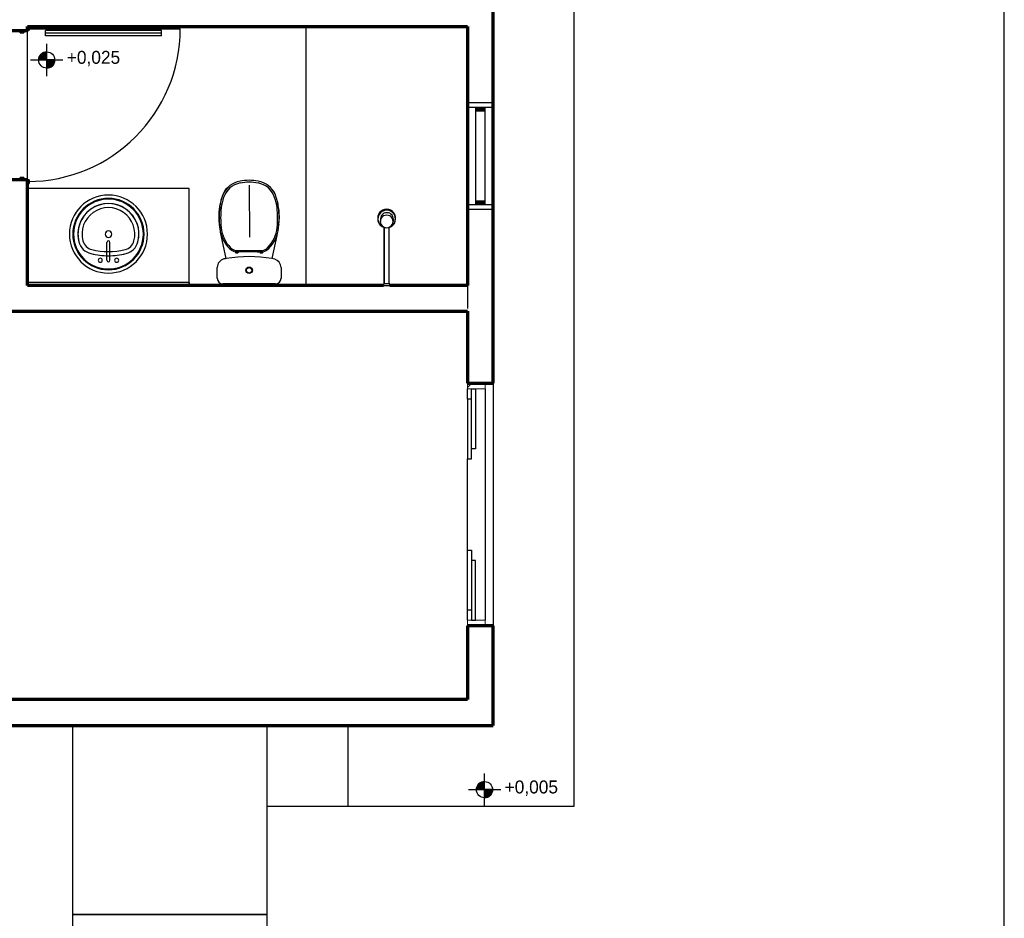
# Model space of a CAD drawing. Header units: millimetres. Extents: x -20654 to 2526, y -8238 to 977.
# Tile 206 of 219: x -10247.72 to -10241.63, y -4110.91 to -4105.35. Entities that reach past the tile are written whole.
import ezdxf

# ---------------------------------------------------------------- set-up
doc = ezdxf.new("R2010")
doc.units = ezdxf.units.MM
for name, color, linetype in [('01 CONTORNO_dwg', 252, 'Continuous'), ('A-FLOR', 252, 'Continuous'), ('G-IMPT', 8, 'Continuous'), ('HACHURA 09', 9, 'Continuous'), ('TEXTO', 251, 'Continuous')]:
    doc.layers.add(name, color=color, linetype=linetype)
doc.styles.add('Century Gothic_2', font='GOTHIC.TTF', dxfattribs={"height": 80})

msp = doc.modelspace()

# ---------------------------------------------------------------- hatches: boundary and pattern name
at = {"layer": '01 CONTORNO_dwg'}
h = msp.add_hatch(color=256, dxfattribs=at)
h.paths.add_polyline_path([(-10245.5096, -4106.583), (-10245.5093, -4106.5796), (-10245.5096, -4106.5778)], flags=0)
h.paths.add_polyline_path([(-10245.5068, -4106.5616), (-10245.5005, -4106.5487), (-10245.4929, -4106.5393), (-10245.4809, -4106.5307), (-10245.4676, -4106.5256), (-10245.47, -4106.5259), (-10245.4822, -4106.531), (-10245.4935, -4106.5395), (-10245.5023, -4106.5507), (-10245.5067, -4106.5614)], flags=0)
msp.add_hatch(color=256, dxfattribs=at).paths.add_polyline_path([(-10245.4024, -4106.5616), (-10245.4077, -4106.5498), (-10245.4168, -4106.5387), (-10245.4276, -4106.5307), (-10245.4418, -4106.5253), (-10245.4404, -4106.5259), (-10245.4271, -4106.5313), (-10245.4157, -4106.54), (-10245.407, -4106.5514), (-10245.405, -4106.5559)], flags=0)
h = msp.add_hatch(color=256, dxfattribs=at)
h.paths.add_polyline_path([(-10245.4276, -4106.6301), (-10245.4271, -4106.6299), (-10245.4244, -4106.6277)], flags=0)
h.paths.add_polyline_path([(-10245.4178, -4106.6228), (-10245.4157, -4106.6213), (-10245.407, -4106.6101), (-10245.4013, -4106.5959), (-10245.3996, -4106.5828), (-10245.4002, -4106.5824), (-10245.4019, -4106.5938), (-10245.404, -4106.6023), (-10245.41, -4106.6137), (-10245.4171, -4106.6221)], flags=0)
h.paths.add_polyline_path([(-10245.4915, -4106.6228), (-10245.4995, -4106.6135), (-10245.5052, -4106.6023), (-10245.5082, -4106.5902), (-10245.5092, -4106.5801), (-10245.5096, -4106.5832), (-10245.5077, -4106.597), (-10245.5009, -4106.6118), (-10245.4935, -4106.6213)], flags=0)
at = {"layer": 'G-IMPT', "true_color": 0x939598}
for points in [[(-10244.8518, -4105.9141), (-10244.8461, -4105.9141), (-10244.8461, -4105.8941), (-10244.9031, -4105.8941), (-10244.9031, -4105.9141)], [(-10244.8461, -4106.4941), (-10244.8461, -4106.4741), (-10244.9031, -4106.4741), (-10244.9031, -4106.4941)]]:
    msp.add_hatch(color=252, dxfattribs=at).paths.add_polyline_path(points, flags=0)
at = {"layer": 'HACHURA 09'}
h = msp.add_hatch(color=256, dxfattribs=at)
h.paths.add_polyline_path([(-10247.6671, -4106.3645), (-10247.6671, -4106.3635), (-10247.6746, -4106.3635), (-10247.6746, -4106.3645)], flags=0)
h.paths.add_polyline_path([(-10247.6656, -4106.363), (-10247.6656, -4106.342), (-10247.6666, -4106.342), (-10247.6666, -4106.363)], flags=0)
h.paths.add_polyline_path([(-10247.6746, -4106.3415), (-10247.6671, -4106.3414), (-10247.6671, -4106.3405), (-10247.6981, -4106.3405), (-10247.6981, -4106.3414), (-10247.6746, -4106.3414)], flags=0)
h.paths.add_polyline_path([(-10247.7181, -4106.3414), (-10247.7116, -4106.3414), (-10247.7116, -4106.3404), (-10247.7181, -4106.3405)], flags=0)
h.paths.add_polyline_path([(-10247.6996, -4106.34), (-10247.6986, -4106.34), (-10247.6986, -4106.3269), (-10247.6996, -4106.3269)], flags=0)
h.paths.add_polyline_path([(-10247.7196, -4106.3399), (-10247.7186, -4106.3399), (-10247.7186, -4106.3269), (-10247.7196, -4106.3269)], flags=0)
h.paths.add_polyline_path([(-10247.7001, -4106.3264), (-10247.7001, -4106.3254), (-10247.7181, -4106.3254), (-10247.7181, -4106.3264)], flags=0)
h.paths.add_polyline_path([(-10247.7181, -4105.4331), (-10247.7001, -4105.4331), (-10247.7001, -4105.4321), (-10247.7181, -4105.4321)], flags=0)
h.paths.add_polyline_path([(-10247.7196, -4105.4316), (-10247.7186, -4105.4316), (-10247.7186, -4105.4186), (-10247.7196, -4105.4186)], flags=0)
h.paths.add_polyline_path([(-10247.6996, -4105.4316), (-10247.6986, -4105.4316), (-10247.6986, -4105.4186), (-10247.6996, -4105.4186)], flags=0)
h.paths.add_polyline_path([(-10247.7181, -4105.4181), (-10247.7116, -4105.4181), (-10247.7116, -4105.4171), (-10247.7181, -4105.4171), (-10247.7181, -4105.4181)], flags=0)
h.paths.add_polyline_path([(-10247.6981, -4105.4181), (-10247.6671, -4105.4181), (-10247.6671, -4105.4171), (-10247.6981, -4105.4171)], flags=0)
h.paths.add_polyline_path([(-10247.6656, -4105.4166), (-10247.6656, -4105.3956), (-10247.6666, -4105.3956), (-10247.6666, -4105.4166)], flags=0)
h.paths.add_polyline_path([(-10247.6671, -4105.3951), (-10247.6671, -4105.3941), (-10247.6746, -4105.3941), (-10247.6746, -4105.3951)], flags=0)
at = {"layer": 'TEXTO'}
h = msp.add_hatch(color=256, dxfattribs=at)
edge = h.paths.add_edge_path(flags=0)
edge.add_line((-10247.5563, -4105.6004), (-10247.6063, -4105.6004))
edge.add_arc((-10247.5563, -4105.6004), 0.05, 90, 180, ccw=False)
edge.add_line((-10247.5563, -4105.5504), (-10247.5563, -4105.6004))
h = msp.add_hatch(color=256, dxfattribs=at)
edge = h.paths.add_edge_path(flags=0)
edge.add_line((-10247.5563, -4105.6004), (-10247.5063, -4105.6004))
edge.add_arc((-10247.5563, -4105.6004), 0.05, 270, 360, ccw=False)
edge.add_line((-10247.5563, -4105.6504), (-10247.5563, -4105.6004))
h = msp.add_hatch(color=256, dxfattribs=at)
edge = h.paths.add_edge_path(flags=0)
edge.add_line((-10244.8489, -4110.1114), (-10244.8989, -4110.1114))
edge.add_arc((-10244.8489, -4110.1114), 0.05, 90, 180, ccw=False)
edge.add_line((-10244.8489, -4110.0614), (-10244.8489, -4110.1114))
h = msp.add_hatch(color=256, dxfattribs=at)
edge = h.paths.add_edge_path(flags=0)
edge.add_line((-10244.8489, -4110.1114), (-10244.7989, -4110.1114))
edge.add_arc((-10244.8489, -4110.1114), 0.05, 270, 360, ccw=False)
edge.add_line((-10244.8489, -4110.1614), (-10244.8489, -4110.1114))

# ---------------------------------------------------------------- linework, layer by layer
at = {"layer": '01 CONTORNO_dwg'}
for p, q in [((-10241.6346, -4116.3841), (-10241.6346, -4099.9611)), ((-10246.6746, -4106.3941), (-10247.6746, -4106.3941)), ((-10246.6746, -4106.3941), (-10247.6746, -4106.3941)), ((-10246.6746, -4106.9941), (-10246.6746, -4106.3941)), ((-10246.6746, -4106.975), (-10246.6746, -4106.3941)), ((-10246.3046, -4106.3749), (-10246.3016, -4106.6959)), ((-10245.5096, -4106.5778), (-10245.5096, -4106.583)), ((-10245.4926, -4106.5833), (-10245.4926, -4106.5986)), ((-10245.4126, -4106.5986), (-10245.4126, -4106.5833)), ((-10245.3996, -4106.583), (-10245.3996, -4106.5778)), ((-10246.4462, -4106.8281), (-10246.4814, -4106.6655)), ((-10245.4696, -4106.6354), (-10245.4696, -4106.9841)), ((-10245.4696, -4106.9841), (-10245.4696, -4106.6354)), ((-10245.4396, -4106.9841), (-10245.4396, -4106.6354)), ((-10245.4395, -4106.9841), (-10245.4395, -4106.6341)), ((-10247.1841, -4106.8385), (-10247.1841, -4106.7277)), ((-10247.1651, -4106.8385), (-10247.1651, -4106.7277)), ((-10246.1333, -4106.6858), (-10246.1642, -4106.8283)), ((-10246.3692, -4106.7871), (-10246.3913, -4106.7867)), ((-10246.223, -4106.7801), (-10246.3862, -4106.7801)), ((-10246.2401, -4106.7871), (-10246.3692, -4106.7871)), ((-10246.3651, -4106.7864), (-10246.3651, -4106.7801)), ((-10246.3551, -4106.7864), (-10246.3651, -4106.7864)), ((-10246.3551, -4106.7864), (-10246.3551, -4106.7801)), ((-10246.2541, -4106.7864), (-10246.2541, -4106.7801)), ((-10246.2541, -4106.7864), (-10246.2441, -4106.7864)), ((-10246.2441, -4106.7864), (-10246.2441, -4106.7801)), ((-10246.2401, -4106.7871), (-10246.2179, -4106.7867)), ((-10246.502, -4106.9493), (-10246.502, -4106.8829)), ((-10246.1074, -4106.8831), (-10246.1074, -4106.9493)), ((-10246.6746, -4106.975), (-10247.6746, -4106.975)), ((-10246.6746, -4106.975), (-10246.6746, -4106.9941)), ((-10246.1422, -4106.9841), (-10246.4672, -4106.9841)), ((-10245.4696, -4106.9841), (-10245.4746, -4106.9841)), ((-10245.4746, -4106.9841), (-10245.4746, -4106.9941)), ((-10245.4746, -4106.9841), (-10245.4746, -4106.9941)), ((-10245.4346, -4106.9841), (-10245.4746, -4106.9841)), ((-10245.4746, -4106.9941), (-10245.4546, -4106.9941)), ((-10245.4746, -4106.9941), (-10245.4346, -4106.9941)), ((-10245.4546, -4106.9941), (-10245.4346, -4106.9941)), ((-10245.4346, -4106.9841), (-10245.4396, -4106.9841)), ((-10245.4346, -4106.9941), (-10245.4346, -4106.9841)), ((-10245.4346, -4106.9841), (-10245.4346, -4106.9941)), ((-10244.9546, -4106.9841), (-10244.9546, -4107.1364)), ((-10244.7946, -4107.5991), (-10244.7946, -4109.0991))]:
    msp.add_line(p, q, dxfattribs=at)
at = {"layer": '01 CONTORNO_dwg', "lineweight": 70}
for p, q in [((-10244.7946, -4107.5991), (-10244.7946, -4104.7891)), ((-10247.8346, -4105.4171), (-10247.6746, -4105.4171)), ((-10247.6746, -4105.3941), (-10244.9546, -4105.3941)), ((-10247.6746, -4105.4171), (-10247.6746, -4105.3941)), ((-10244.9546, -4105.3941), (-10244.9546, -4106.9941)), ((-10247.6746, -4106.3414), (-10247.8346, -4106.3414)), ((-10247.6746, -4106.9941), (-10247.6746, -4106.3414)), ((-10245.4746, -4106.9941), (-10247.6746, -4106.9941)), ((-10244.9546, -4106.9941), (-10245.4346, -4106.9941)), ((-10247.9403, -4107.1541), (-10244.9546, -4107.1541)), ((-10244.9546, -4107.1541), (-10244.9546, -4107.5991)), ((-10244.9546, -4107.5991), (-10244.7946, -4107.5991)), ((-10244.7946, -4109.0991), (-10244.9546, -4109.0991)), ((-10244.9546, -4109.0991), (-10244.9546, -4109.5541)), ((-10244.7946, -4109.7141), (-10244.7946, -4109.0991)), ((-10244.9546, -4109.5541), (-10248.8746, -4109.5541)), ((-10248.8746, -4109.7141), (-10244.7946, -4109.7141))]:
    msp.add_line(p, q, dxfattribs=at)
at = {"layer": '01 CONTORNO_dwg'}
for radius in [0.02, 0.018, 0.017]:
    msp.add_circle((-10246.3046, -4106.9006), radius, dxfattribs=at)
for centre, radius, start, end in [((-10246.3369, -4106.487), 0.1398, 99.86665, 156.40237), ((-10246.3373, -4106.4898), 0.1309, 99.81465, 162.97574), ((-10246.3011, -4106.6939), 0.3498, 90.57324, 99.83539), ((-10246.3016, -4106.6959), 0.34, 90.50556, 99.81465), ((-10246.3081, -4106.6939), 0.3498, 80.16461, 89.42676), ((-10246.3076, -4106.6959), 0.34, 80.18535, 89.49444), ((-10246.272, -4106.4898), 0.1309, 17.02426, 80.18535), ((-10246.2723, -4106.487), 0.1398, 23.59763, 80.13335), ((-10246.1035, -4106.5706), 0.3893, 157.7439, 164.68965), ((-10246.3735, -4106.4669), 0.1004, 125.04504, 154.09407), ((-10246.2368, -4106.4669), 0.1004, 25.90593, 51.10181), ((-10246.5069, -4106.5706), 0.3893, 20.26699, 22.2561), ((-10247.1746, -4106.6766), 0.2413, 0, 180), ((-10247.1746, -4106.6766), 0.2413, 90, 270), ((-10247.1746, -4106.6766), 0.2206, 90, 270), ((-10247.1746, -4106.6766), 0.2159, 0, 180), ((-10247.1746, -4106.6766), 0.1887, 345.21155, 194.78845), ((-10247.1746, -4106.6766), 0.1887, 90, 194.78845), ((-10247.1746, -4106.6766), 0.2413, 270, 90), ((-10247.1746, -4106.6766), 0.2206, 270, 90), ((-10247.1746, -4106.6766), 0.1887, 345.21155, 90), ((-10246.1035, -4106.5706), 0.3893, 165.14655, 186.2561), ((-10246.211, -4106.542), 0.2772, 156.40237, 173.65735), ((-10246.2115, -4106.5439), 0.2674, 159.77354, 173.65707), ((-10246.3977, -4106.5439), 0.2674, 6.34293, 20.22646), ((-10246.3982, -4106.542), 0.2772, 6.34265, 23.59763), ((-10246.5069, -4106.5706), 0.3893, 10.80435, 13.50912), ((-10247.1746, -4106.6766), 0.1633, 345.21155, 194.78845), ((-10245.9058, -4106.5759), 0.5843, 173.65735, 186.1336), ((-10245.9066, -4106.5778), 0.5741, 173.65707, 185.90977), ((-10246.7026, -4106.5778), 0.5741, 354.09023, 6.34293), ((-10246.7034, -4106.5759), 0.5843, 353.8664, 6.34265), ((-10246.5069, -4106.5706), 0.3893, 353.7439, 7.62475), ((-10247.1746, -4106.6766), 0.0206, 0, 180), ((-10245.8561, -4106.5301), 0.6398, 187.44049, 189.64802), ((-10246.2762, -4106.6156), 0.2118, 186.16504, 225.15625), ((-10245.8561, -4106.5301), 0.6398, 189.90186, 192.2113), ((-10246.2767, -4106.6175), 0.202, 185.51077, 225.15632), ((-10246.3326, -4106.6175), 0.202, 314.84368, 354.48923), ((-10246.3331, -4106.6156), 0.2118, 314.84375, 353.83496), ((-10246.7543, -4106.5301), 0.6398, 351.36322, 352.55951), ((-10247.1746, -4106.6766), 0.2413, 180, 0), ((-10247.1746, -4106.6766), 0.2159, 180, 0), ((-10247.2588, -4106.6988), 0.1016, 194.78845, 256.10355), ((-10247.2588, -4106.6988), 0.1016, 194.78845, 256.10355), ((-10247.2588, -4106.6988), 0.0762, 194.78845, 256.10355), ((-10247.1746, -4106.6766), 0.0206, 180, 0), ((-10247.1746, -4106.7277), 0.00952, 0, 180), ((-10247.0904, -4106.6988), 0.0762, 283.89645, 345.21155), ((-10247.0904, -4106.6988), 0.1016, 283.89645, 345.21155), ((-10247.0904, -4106.6988), 0.1016, 283.89645, 345.21155), ((-10247.1746, -4106.3584), 0.4269, 256.10355, 283.89645), ((-10246.3643, -4106.7042), 0.0868, 225.15632, 251.88741), ((-10246.3648, -4106.7062), 0.077, 225.15632, 253.83728), ((-10246.3801, -4106.7811), 0.0125, 206.60259, 331.29664), ((-10246.2291, -4106.7811), 0.0125, 208.70336, 333.39741), ((-10246.2444, -4106.7062), 0.077, 286.16272, 314.84368), ((-10246.2449, -4106.7042), 0.0868, 288.11259, 314.84368), ((-10247.1746, -4106.3584), 0.4523, 256.10355, 283.89645), ((-10247.1746, -4106.3584), 0.4523, 256.10355, 270), ((-10247.2254, -4106.8385), 0.0127, 0, 180), ((-10247.2254, -4106.8385), 0.0127, 180, 0), ((-10247.1746, -4106.8385), 0.00952, 180, 0), ((-10247.1746, -4106.3584), 0.4523, 270, 283.89645), ((-10247.1238, -4106.8385), 0.0127, 0, 180), ((-10247.1238, -4106.8385), 0.0127, 180, 0), ((-10246.4483, -4106.8829), 0.0537, 103.40918, 180.0138), ((-10246.307, -4107.6493), 0.8329, 99.62283, 100.63748), ((-10246.3054, -4107.6642), 0.8479, 80.35838, 99.53443), ((-10246.3034, -4107.6495), 0.8329, 79.12679, 80.37973), ((-10246.1611, -4106.8831), 0.0537, 359.9862, 73.91059), ((-10246.4672, -4106.9493), 0.0347, 180.0138, 270), ((-10246.1422, -4106.9493), 0.0347, 270, 359.9862)]:
    msp.add_arc(centre, radius, start, end, dxfattribs=at)
for centre, major_axis, ratio, start_param, end_param in [((-10245.4546, -4106.5782), (-0.055, 0), 0.984808, 4.712389, 6.508183), ((-10245.4537, -4106.5835), (-0.055, 0), 0.986771, 4.712389, 7.853982), ((-10245.4546, -4106.5778), (-0.055, 0), 0.984808, 4.712389, 6.162408), ((-10245.4526, -4106.5837), (-0.04, 0), 0.984808, 4.712389, 6.409808), ((-10245.4546, -4106.5778), (-0.055, 0), 0.984808, 3.26237, 4.712389), ((-10245.4546, -4106.5782), (-0.055, 0), 0.984808, 2.916595, 4.712389), ((-10245.4537, -4106.5835), (-0.0549, 0), 0.988552, 1.570796, 4.712389), ((-10245.4526, -4106.5837), (-0.04, 0), 0.984808, 2.882805, 4.712389), ((-10245.4546, -4106.583), (-0.055, 0), 0.984808, 6.228991, 7.330383), ((-10245.4546, -4106.5778), (-0.055, 0), 0.984808, 6.27027, 6.283185), ((-10245.4537, -4106.5987), (-0.04, 0), 0.976997, 4.712389, 7.853982), ((-10245.4537, -4106.5987), (-0.04, 0), 0.976997, 1.570796, 4.712389), ((-10245.4546, -4106.583), (-0.055, 0), 0.984808, 2.094395, 3.195787), ((-10245.4546, -4106.5778), (-0.055, 0), 0.984808, 3.141593, 3.154508), ((-10245.4526, -4106.5986), (-0.04, 0), 0.984808, 1.904802, 2.124408)]:
    msp.add_ellipse(centre, major_axis=major_axis, ratio=ratio, start_param=start_param, end_param=end_param, dxfattribs=at)
for points, knots in [([(-10245.4546, -4106.524), (-10245.4594, -4106.524), (-10245.4664, -4106.5249), (-10245.4753, -4106.5278), (-10245.4838, -4106.5318), (-10245.4914, -4106.5374), (-10245.4977, -4106.5443), (-10245.5015, -4106.5495), (-10245.5042, -4106.5546), (-10245.5063, -4106.5595), (-10245.5079, -4106.5644), (-10245.509, -4106.5695), (-10245.5096, -4106.5747), (-10245.5097, -4106.5816), (-10245.509, -4106.5868), (-10245.5082, -4106.5902)], [0, 0, 0, 0, 0.142857, 0.214286, 0.285714, 0.428571, 0.5, 0.571429, 0.625, 0.678571, 0.732143, 0.785714, 0.839286, 0.892857, 1, 1, 1, 1]), ([(-10245.401, -4106.5902), (-10245.4, -4106.5856), (-10245.3993, -4106.5788), (-10245.4002, -4106.5695), (-10245.4023, -4106.5605), (-10245.4061, -4106.5519), (-10245.4115, -4106.5443), (-10245.4158, -4106.5396), (-10245.4203, -4106.5358), (-10245.4246, -4106.5327), (-10245.4291, -4106.5301), (-10245.4339, -4106.5279), (-10245.439, -4106.5261), (-10245.4457, -4106.5245), (-10245.451, -4106.524), (-10245.4546, -4106.524)], [0, 0, 0, 0, 0.142857, 0.214286, 0.285714, 0.428571, 0.5, 0.571429, 0.625, 0.678571, 0.732143, 0.785714, 0.839286, 0.892857, 1, 1, 1, 1]), ([(-10245.5082, -4106.5902), (-10245.5077, -4106.5944), (-10245.5062, -4106.6005), (-10245.5028, -4106.6081), (-10245.4999, -4106.6131), (-10245.4968, -4106.6173), (-10245.4936, -4106.6209), (-10245.4902, -4106.6241), (-10245.4865, -4106.6271), (-10245.4826, -4106.6297), (-10245.4771, -4106.6327), (-10245.4727, -4106.6345), (-10245.4696, -4106.6354)], [0, 0, 0, 0, 0.2, 0.3, 0.4, 0.475, 0.55, 0.625, 0.7, 0.775, 0.85, 1, 1, 1, 1]), ([(-10245.4396, -4106.6354), (-10245.4355, -4106.6342), (-10245.4297, -4106.6317), (-10245.4227, -4106.6271), (-10245.4182, -4106.6234), (-10245.4145, -4106.6197), (-10245.4115, -4106.616), (-10245.4088, -4106.6122), (-10245.4065, -4106.6081), (-10245.4045, -4106.6038), (-10245.4024, -4106.598), (-10245.4014, -4106.5934), (-10245.401, -4106.5902)], [0, 0, 0, 0, 0.2, 0.3, 0.4, 0.475, 0.55, 0.625, 0.7, 0.775, 0.85, 1, 1, 1, 1])]:
    msp.add_open_spline(points, degree=3, knots=knots, dxfattribs=at)
at = {"layer": 'A-FLOR'}
for p, q in [((-10244.2946, -4110.2141), (-10244.2946, -4102.0741)), ((-10247.6746, -4106.3405), (-10247.6746, -4105.4181)), ((-10245.9546, -4105.3941), (-10245.9546, -4106.9941)), ((-10247.3946, -4110.8841), (-10247.3946, -4109.7141)), ((-10246.1946, -4109.7141), (-10246.1946, -4110.8841)), ((-10245.6946, -4109.7141), (-10245.6946, -4110.2141)), ((-10246.1946, -4110.2141), (-10244.2946, -4110.2141)), ((-10247.3946, -4110.8841), (-10246.1946, -4110.8841)), ((-10247.3946, -4116.3841), (-10247.3946, -4110.8841)), ((-10246.1946, -4110.8841), (-10247.3946, -4110.8841)), ((-10246.1946, -4110.8841), (-10246.1946, -4116.3841))]:
    msp.add_line(p, q, dxfattribs=at)
at = {"layer": 'G-IMPT', "color": 252, "true_color": 0x939598}
for p, q in [((-10244.9546, -4105.8641), (-10244.7946, -4105.8641)), ((-10244.9546, -4105.8941), (-10244.9546, -4105.8641)), ((-10244.7946, -4105.8641), (-10244.7946, -4105.8941)), ((-10244.7946, -4105.8941), (-10244.9546, -4105.8941)), ((-10244.9031, -4105.8941), (-10244.9031, -4105.9141)), ((-10244.8461, -4105.8941), (-10244.9031, -4105.8941)), ((-10244.9031, -4105.9141), (-10244.8461, -4105.9141)), ((-10244.9021, -4105.8941), (-10244.8471, -4105.8941)), ((-10244.9021, -4106.4941), (-10244.9021, -4105.8941)), ((-10244.8471, -4105.8941), (-10244.8471, -4106.4941)), ((-10244.8461, -4105.9141), (-10244.8461, -4105.8941)), ((-10244.9031, -4106.4741), (-10244.9031, -4106.4941)), ((-10244.8461, -4106.4741), (-10244.9031, -4106.4741)), ((-10244.8461, -4106.4941), (-10244.8461, -4106.4741)), ((-10244.9546, -4106.4941), (-10244.7946, -4106.4941)), ((-10244.9546, -4106.5241), (-10244.9546, -4106.4941)), ((-10244.7946, -4106.5241), (-10244.9546, -4106.5241)), ((-10244.9031, -4106.4941), (-10244.8461, -4106.4941)), ((-10244.8471, -4106.4941), (-10244.9021, -4106.4941)), ((-10244.7946, -4106.4941), (-10244.7946, -4106.5241)), ((-10244.9546, -4107.6966), (-10244.9546, -4107.6341)), ((-10244.9296, -4107.6341), (-10244.9046, -4107.6341)), ((-10244.9296, -4108.0041), (-10244.9296, -4107.6341)), ((-10244.9046, -4107.6341), (-10244.9046, -4108.0041)), ((-10244.8446, -4107.6341), (-10244.8446, -4109.0641)), ((-10244.9296, -4107.6966), (-10244.9546, -4107.6966)), ((-10244.9546, -4107.6966), (-10244.9546, -4108.0666)), ((-10244.9296, -4108.0666), (-10244.9296, -4107.6966)), ((-10244.9046, -4108.0041), (-10244.9296, -4108.0041)), ((-10244.9546, -4108.0666), (-10244.9296, -4108.0666)), ((-10244.9546, -4108.6316), (-10244.9546, -4108.0666)), ((-10244.9546, -4108.6316), (-10244.9296, -4108.6316)), ((-10244.9546, -4109.0016), (-10244.9546, -4108.6316)), ((-10244.9296, -4108.6316), (-10244.9296, -4109.0016)), ((-10244.9046, -4108.6941), (-10244.9296, -4108.6941)), ((-10244.9296, -4108.6941), (-10244.9296, -4109.0641)), ((-10244.9046, -4109.0641), (-10244.9046, -4108.6941)), ((-10244.9296, -4109.0016), (-10244.9546, -4109.0016)), ((-10244.9546, -4109.0641), (-10244.9546, -4109.0016)), ((-10244.9296, -4109.0641), (-10244.9046, -4109.0641))]:
    msp.add_line(p, q, dxfattribs=at)
at = {"layer": 'G-IMPT', "color": 252, "linetype": 'Continuous', "true_color": 0x939598}
msp.add_line((-10244.9546, -4107.6254), (-10244.9283, -4107.5991), dxfattribs=at)
at = {"layer": 'G-IMPT', "color": 252, "lineweight": 20, "true_color": 0x939598}
for p, q in [((-10244.9546, -4107.6341), (-10244.9546, -4107.5991)), ((-10244.9296, -4107.6341), (-10244.9546, -4107.6341)), ((-10244.8446, -4107.6341), (-10244.9046, -4107.6341)), ((-10244.8446, -4107.5991), (-10244.8446, -4107.6341)), ((-10244.9546, -4109.0641), (-10244.9296, -4109.0641)), ((-10244.9546, -4109.0991), (-10244.9546, -4109.0641)), ((-10244.9046, -4109.0641), (-10244.8446, -4109.0641)), ((-10244.8446, -4109.0641), (-10244.8446, -4109.0991))]:
    msp.add_line(p, q, dxfattribs=at)
at = {"layer": 'HACHURA 09'}
for p, q in [((-10247.7196, -4105.4316), (-10247.7196, -4105.4186)), ((-10247.7186, -4105.4186), (-10247.7186, -4105.4316)), ((-10247.7116, -4105.4181), (-10247.7181, -4105.4181)), ((-10247.7181, -4105.4321), (-10247.7001, -4105.4321)), ((-10247.7001, -4105.4331), (-10247.7181, -4105.4331)), ((-10247.7116, -4105.4171), (-10247.7116, -4105.4181)), ((-10247.6996, -4105.4316), (-10247.6996, -4105.4186)), ((-10247.6986, -4105.4186), (-10247.6986, -4105.4316)), ((-10247.6671, -4105.4181), (-10247.6981, -4105.4181)), ((-10247.6671, -4105.3951), (-10247.6746, -4105.3951)), ((-10247.6746, -4105.4071), (-10246.7303, -4105.4071)), ((-10247.6746, -4105.4171), (-10247.6671, -4105.4171)), ((-10247.6666, -4105.4166), (-10247.6666, -4105.3956)), ((-10247.6656, -4105.3956), (-10247.6656, -4105.4166)), ((-10246.8463, -4105.4181), (-10247.5646, -4105.4181)), ((-10247.5646, -4105.4501), (-10247.5646, -4105.4181)), ((-10246.8463, -4105.4341), (-10247.5646, -4105.4341)), ((-10246.8463, -4105.4501), (-10247.5646, -4105.4501)), ((-10246.8463, -4105.4501), (-10246.8463, -4105.4181)), ((-10247.7196, -4106.3399), (-10247.7196, -4106.3269)), ((-10247.7186, -4106.3269), (-10247.7186, -4106.3399)), ((-10247.7181, -4106.3254), (-10247.7001, -4106.3254)), ((-10247.7001, -4106.3264), (-10247.7181, -4106.3264)), ((-10247.7181, -4106.3404), (-10247.7116, -4106.3404)), ((-10247.7116, -4106.3404), (-10247.7116, -4106.3414)), ((-10247.6996, -4106.34), (-10247.6996, -4106.3269)), ((-10247.6986, -4106.3269), (-10247.6986, -4106.34)), ((-10247.6981, -4106.3405), (-10247.6671, -4106.3405)), ((-10247.6671, -4106.3415), (-10247.6746, -4106.3415)), ((-10247.6746, -4106.3635), (-10247.6671, -4106.3635)), ((-10247.6671, -4106.3645), (-10247.6746, -4106.3645)), ((-10247.6666, -4106.363), (-10247.6666, -4106.342)), ((-10247.6656, -4106.342), (-10247.6656, -4106.363))]:
    msp.add_line(p, q, dxfattribs=at)
for centre, radius, start, end in [((-10247.7181, -4105.4186), 0.0015, 90, 180), ((-10247.7181, -4105.4316), 0.0015, 180, 270), ((-10247.7181, -4105.4186), 0.0005, 90, 180), ((-10247.7181, -4105.4316), 0.0005, 180, 270), ((-10247.7001, -4105.4316), 0.0015, 270, 0), ((-10247.7001, -4105.4316), 0.0005, 270, 0), ((-10247.6981, -4105.4186), 0.0015, 95.12132, 180), ((-10247.6981, -4105.4186), 0.0005, 90, 180), ((-10247.6746, -4105.4071), 0.9443, 270, 0), ((-10247.6671, -4105.3956), 0.0015, 0, 90), ((-10247.6671, -4105.3956), 0.0005, 0, 90), ((-10247.6671, -4105.4166), 0.0015, 270, 0), ((-10247.6671, -4105.4166), 0.0005, 270, 0), ((-10247.7181, -4106.3269), 0.0015, 90, 180), ((-10247.7181, -4106.3399), 0.0015, 180, 270), ((-10247.7181, -4106.3269), 0.0005, 90, 180), ((-10247.7181, -4106.3399), 0.0005, 180, 270), ((-10247.7001, -4106.3269), 0.0015, 0, 90), ((-10247.7001, -4106.3269), 0.0005, 0, 90), ((-10247.6981, -4106.34), 0.0015, 180, 264.87868), ((-10247.6981, -4106.34), 0.0005, 180, 270), ((-10247.6671, -4106.342), 0.0015, 0, 90), ((-10247.6671, -4106.342), 0.0005, 0, 90), ((-10247.6671, -4106.363), 0.0005, 270, 0), ((-10247.6671, -4106.363), 0.0015, 270, 0)]:
    msp.add_arc(centre, radius, start, end, dxfattribs=at)
at = {"layer": 'TEXTO'}
for p, q in [((-10247.5563, -4105.7004), (-10247.5563, -4105.5004)), ((-10247.5563, -4105.6004), (-10247.5563, -4105.5504)), ((-10247.6563, -4105.6004), (-10247.4563, -4105.6004)), ((-10247.6063, -4105.6004), (-10247.5563, -4105.6004)), ((-10247.5563, -4105.6004), (-10247.5563, -4105.6504)), ((-10247.5063, -4105.6004), (-10247.5563, -4105.6004)), ((-10244.8489, -4110.2114), (-10244.8489, -4110.0114)), ((-10244.8489, -4110.1114), (-10244.8489, -4110.0614)), ((-10244.9489, -4110.1114), (-10244.7489, -4110.1114)), ((-10244.8989, -4110.1114), (-10244.8489, -4110.1114)), ((-10244.8489, -4110.1114), (-10244.8489, -4110.1614)), ((-10244.7989, -4110.1114), (-10244.8489, -4110.1114))]:
    msp.add_line(p, q, dxfattribs=at)
for centre in [(-10247.5563, -4105.6004), (-10244.8489, -4110.1114)]:
    msp.add_circle(centre, 0.05, dxfattribs=at)
for centre, start, end in [((-10247.5563, -4105.6004), 90, 180), ((-10247.5563, -4105.6004), 270, 0), ((-10244.8489, -4110.1114), 90, 180), ((-10244.8489, -4110.1114), 270, 0)]:
    msp.add_arc(centre, 0.05, start, end, dxfattribs=at)

# ---------------------------------------------------------------- texts
at = {"layer": '01 CONTORNO_dwg', "style": 'Century Gothic_2'}
for s, p in [('+0,025', (-10247.4322, -4105.6239)), ('+0,005', (-10244.7247, -4110.1349))]:
    msp.add_text(s, height=0.08, dxfattribs=at).set_placement(p)

doc.saveas('drawing.dxf')
